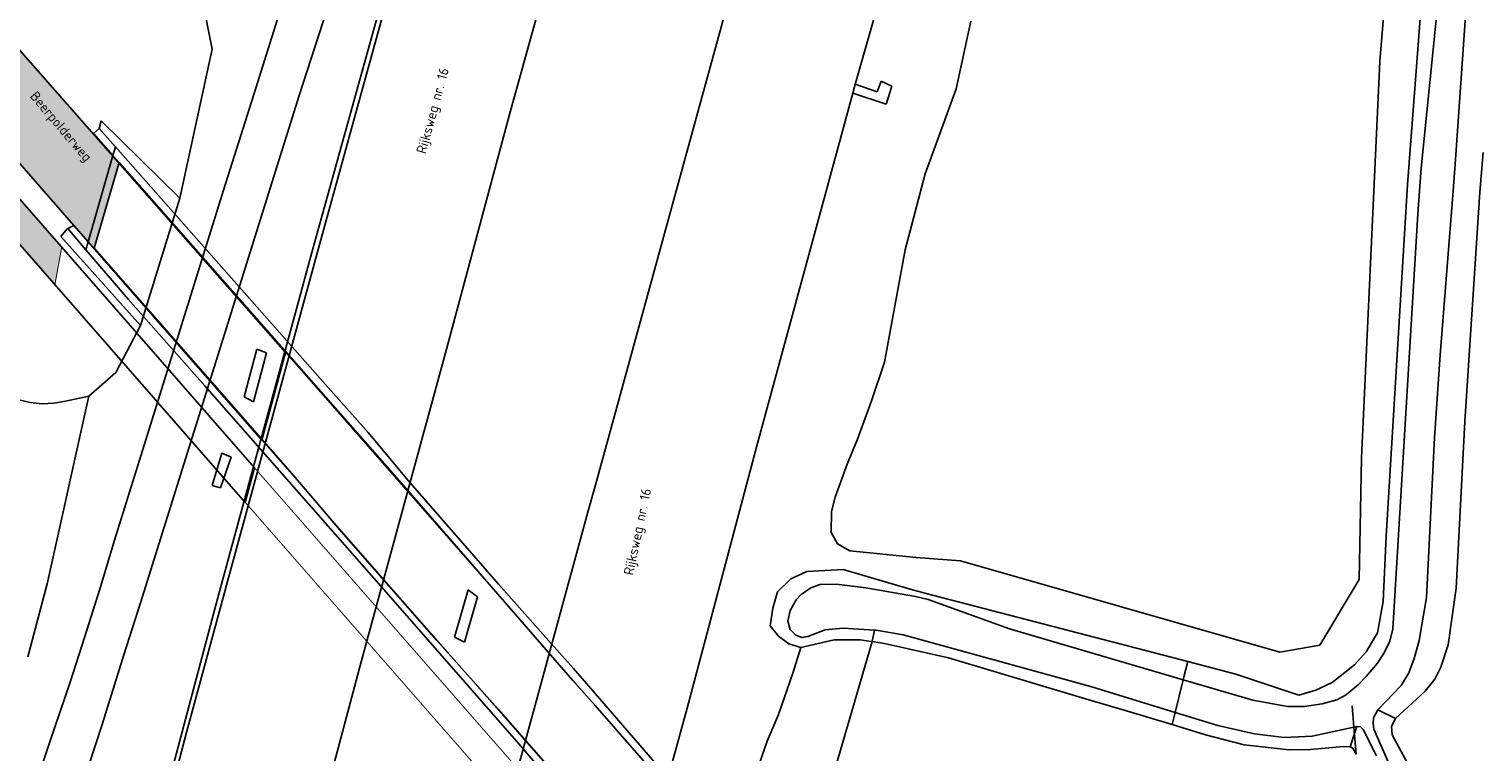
# Model space of a CAD drawing. Header units: metres. Extents: x 102000 to 105000, y 414600 to 420766.
# Tile 49 of 256: x 102943 to 103090, y 416674 to 416747. Entities that reach past the tile are written whole.
import ezdxf

# ---------------------------------------------------------------- set-up
doc = ezdxf.new("R2010")
doc.units = ezdxf.units.M
doc.layers.get('0').update_dxf_attribs({"color": 8})
doc.layers.add('00-Ontwerp DKIV', color=8, linetype='Continuous', lineweight=0)
doc.styles.add('MtXpl_NLCS-ISO', font='NLCS-ISO.ttf')

msp = doc.modelspace()

# ---------------------------------------------------------------- hatches: boundary and pattern name
at = {"layer": '00-Ontwerp DKIV', "transparency": 33554623}
h = msp.add_hatch(color=256, dxfattribs=at)
h.dxf.hatch_style = 1
edge = h.paths.add_edge_path()
edge.add_line((102915.4730269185, 416843.9896487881), (102939.7393068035, 416935.8894415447))
edge.add_line((102939.7393068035, 416935.8894415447), (102960.311714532, 417014.3081803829))
edge.add_line((102960.311714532, 417014.3081803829), (102960.4356023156, 417014.7804208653))
edge.add_line((102960.4356023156, 417014.7804208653), (102963.6107830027, 417026.3213667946))
edge.add_line((102963.6107830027, 417026.3213667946), (102965.3018439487, 417032.7872752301))
edge.add_line((102965.3018439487, 417032.7872752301), (102990.4259353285, 417129.3460566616))
edge.add_line((102990.4259353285, 417129.3460566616), (103015.7739670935, 417226.0801110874))
edge.add_line((103015.7739670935, 417226.0801110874), (103041.087618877, 417322.8231678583))
edge.add_line((103041.087618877, 417322.8231678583), (103066.4083603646, 417419.5643692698))
edge.add_line((103066.4083603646, 417419.5643692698), (103077.9071431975, 417463.5097224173))
edge.add_line((103077.9071431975, 417463.5097224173), (103078.2463102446, 417464.802275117))
edge.add_line((103078.2463102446, 417464.802275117), (103082.3797755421, 417480.5662495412))
edge.add_line((103082.3797755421, 417480.5662495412), (103083.4146462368, 417484.5581802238))
edge.add_line((103083.4146462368, 417484.5581802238), (103091.2516300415, 417514.5096378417))
edge.add_arc((103097.056216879, 417512.9908318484), 6.000000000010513, 165.2629712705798, 165.3369363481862, ccw=False)
edge.add_line((103091.2535955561, 417514.5171299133), (103097.6461045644, 417538.8838449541))
edge.add_arc((103103.4497881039, 417537.3615909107), 5.999999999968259, 165.2970099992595, 165.302898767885, ccw=False)
edge.add_line((103097.6462610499, 417538.8844414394), (103117.1194880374, 417613.0961865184))
edge.add_line((103117.1194880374, 417613.0961865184), (103142.3976419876, 417709.7817475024))
edge.add_line((103142.3976419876, 417709.7817475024), (103167.5978348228, 417806.5544770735))
edge.add_line((103167.5978348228, 417806.5544770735), (103193.0416634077, 417903.2624651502))
edge.add_line((103193.0416634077, 417903.2624651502), (103194.9182455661, 417910.4401889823))
edge.add_line((103194.9182455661, 417910.4401889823), (103199.374862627, 417927.4862673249))
edge.add_line((103199.374862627, 417927.4862673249), (103218.3362068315, 418000.0113585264))
edge.add_line((103218.3362068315, 418000.0113585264), (103243.6775236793, 418096.8075097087))
edge.add_line((103243.6775236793, 418096.8075097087), (103259.4032006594, 418157.1013358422))
edge.add_line((103259.4032006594, 418157.1013358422), (103260.9260059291, 418159.6523993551))
edge.add_arc((103281.6934232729, 418145.377258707), 25.20050125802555, 138.8322165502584, 145.4960836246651, ccw=False)
edge.add_line((103262.7228598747, 418161.9658990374), (103268.708549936, 418185.1640421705))
edge.add_line((103268.708549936, 418185.1640421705), (103268.7002752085, 418185.1662134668))
edge.add_arc((103273.4027320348, 418188.4667740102), 5.745154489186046, 160.7667093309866, 215.0642502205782, ccw=False)
edge.add_line((103267.9782426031, 418190.3593158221), (103270.3883605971, 418199.7068684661))
edge.add_line((103270.3883605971, 418199.7068684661), (103281.4526083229, 418242.6191401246))
edge.add_line((103281.4526083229, 418242.6191401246), (103281.3073586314, 418242.6565904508))
edge.add_line((103281.3073586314, 418242.6565904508), (103281.5570274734, 418243.6249217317))
edge.add_arc((103296.2272463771, 418239.8424387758), 15.14999999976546, 75.54208316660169, 165.5420831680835, ccw=False)
edge.add_line((103300.0097293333, 418254.5126576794), (103306.8948985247, 418252.7374261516))
edge.add_line((103306.8948985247, 418252.7374261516), (103309.2949044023, 418262.1358556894))
edge.add_line((103309.2949044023, 418262.1358556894), (103302.4315171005, 418263.905471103))
edge.add_arc((103306.214000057, 418278.5756900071), 15.15000000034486, 165.5420831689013, 255.54208316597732, ccw=False)
edge.add_line((103291.5437811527, 418282.3581729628), (103299.8293487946, 418314.4956322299))
edge.add_line((103299.8293487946, 418314.4956322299), (103303.6879277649, 418327.5717761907))
edge.add_line((103303.6879277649, 418327.5717761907), (103317.3076212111, 418369.3732829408))
edge.add_arc((103334.4221133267, 418363.7970692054), 17.99999999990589, 114.5157925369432, 161.9534455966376, ccw=False)
edge.add_arc((103314.5047993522, 418407.469722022), 30.00000000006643, 294.5157925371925, 341.6126726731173)
edge.add_arc((103360.0541979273, 418392.328642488), 17.99999999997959, 105.06183914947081, 161.6126726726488, ccw=False)
edge.add_line((103355.3766924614, 418409.7102690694), (103381.4229634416, 418416.7194850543))
edge.add_arc((103433.3952463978, 418223.5903008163), 200.0000000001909, 102.59566250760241, 105.06183914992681, ccw=False)
edge.add_line((103389.781374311, 418418.7769554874), (103391.4361496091, 418419.1467100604))
edge.add_line((103391.4361496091, 418419.1467100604), (103390.2500535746, 418423.5840753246))
edge.add_line((103390.2500535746, 418423.5840753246), (103390.1255458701, 418423.5539371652))
edge.add_line((103390.1255458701, 418423.5539371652), (103387.7023082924, 418422.9392229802))
edge.add_line((103387.7023082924, 418422.9392229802), (103385.2839705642, 418422.3054866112))
edge.add_line((103385.2839705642, 418422.3054866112), (103381.5510965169, 418421.3058653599))
edge.add_line((103381.5510965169, 418421.3058653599), (103380.4545117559, 418421.0107674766))
edge.add_line((103380.4545117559, 418421.0107674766), (103375.62628215, 418419.7114604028))
edge.add_line((103375.62628215, 418419.7114604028), (103370.798052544, 418418.4121533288))
edge.add_line((103370.798052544, 418418.4121533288), (103365.9698229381, 418417.112846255))
edge.add_line((103365.9698229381, 418417.112846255), (103361.1415933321, 418415.8135391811))
edge.add_line((103361.1415933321, 418415.8135391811), (103356.3133637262, 418414.5142321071))
edge.add_line((103356.3133637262, 418414.5142321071), (103354.8849404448, 418414.1298343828))
edge.add_line((103354.8849404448, 418414.1298343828), (103353.9019217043, 418413.8652978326))
edge.add_line((103353.9019217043, 418413.8652978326), (103351.2672686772, 418413.1562960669))
edge.add_arc((103356.6451006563, 418393.172253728), 20.69499999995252, 105.0618391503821, 124.6375654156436)
edge.add_arc((103314.5047993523, 418407.469722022), 30.50000000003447, 5.134617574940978, 24.81514848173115)
edge.add_arc((103343.8759005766, 418440.8964336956), 20.69499999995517, 265.323461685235, 284.9851210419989)
edge.add_line((103349.2269694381, 418420.9052084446), (103388.1791667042, 418431.3315773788))
edge.add_line((103388.1791667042, 418431.3315773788), (103387.998405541, 418432.0078323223))
edge.add_line((103387.998405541, 418432.0078323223), (103387.0106692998, 418435.7031034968))
edge.add_line((103387.0106692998, 418435.7031034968), (103375.1512072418, 418432.5284865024))
edge.add_line((103375.1512072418, 418432.5284865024), (103360.1861660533, 418428.5225481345))
edge.add_line((103360.1861660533, 418428.5225481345), (103350.9456060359, 418426.0489756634))
edge.add_arc((103346.2911262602, 418443.4367822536), 17.99999999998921, 228.5309681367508, 284.98595210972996, ccw=False)
edge.add_arc((103314.5047993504, 418407.4697220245), 29.99999999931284, 48.53096813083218, 49.3188477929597)
edge.add_line((103334.0602686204, 418430.2201862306), (103334.0602341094, 418430.2202158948))
edge.add_arc((103314.504799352, 418407.469722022), 30.00000000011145, 49.31893471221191, 74.12155009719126)
edge.add_arc((103327.6374778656, 418453.6382476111), 17.99999999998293, 202.3981603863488, 254.1215500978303, ccw=False)
edge.add_arc((103295.0518336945, 418492.5840102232), 48.49999999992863, 284.98595210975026, 289.1919478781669, ccw=False)
edge.add_line((103307.5930708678, 418445.7335313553), (103305.9327877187, 418445.2890960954))
edge.add_line((103305.9327877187, 418445.2890960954), (103308.0671914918, 418437.3205543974))
edge.add_line((103308.0671914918, 418437.3205543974), (103308.2063312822, 418436.8010925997))
edge.add_arc((103314.504799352, 418407.469722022), 29.9999999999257, 102.1193597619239, 107.8513278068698)
edge.add_line((103305.3083552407, 418436.0253767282), (103305.1693448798, 418436.5443553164))
edge.add_line((103305.1693448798, 418436.5443553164), (103303.042261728, 418444.4855663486))
edge.add_arc((103314.504799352, 418407.469722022), 38.74999999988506, 107.2059602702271, 114.5177932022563)
edge.add_arc((103280.4789958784, 418441.3259577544), 18.00000000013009, -44.85687678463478, 4.46011406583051, ccw=False)
edge.add_arc((103314.5047993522, 418407.4697220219), 29.99999999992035, 135.1431232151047, 164.1211196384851)
edge.add_arc((103268.3363724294, 418420.6027473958), 17.99999999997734, 294.80412878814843, 344.1211196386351, ccw=False)
edge.add_arc((103314.5047993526, 418407.4697220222), 38.75000000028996, 184.7464496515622, 192.7690494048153)
edge.add_line((103276.7131298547, 418398.9051311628), (103284.6539669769, 418401.0321141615))
edge.add_line((103284.6539669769, 418401.0321141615), (103285.1734287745, 418401.1712539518))
edge.add_arc((103314.5047993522, 418407.469722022), 29.99999999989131, 192.119359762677, 197.8513278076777)
edge.add_line((103285.9491446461, 418398.2732779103), (103285.4301660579, 418398.1342675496))
edge.add_line((103285.4301660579, 418398.1342675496), (103277.4889550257, 418396.0071843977))
edge.add_arc((103314.5047993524, 418407.4697220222), 38.75000000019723, 197.2059602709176, 204.5182832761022)
edge.add_arc((103280.6488546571, 418373.4436289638), 18.00000000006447, 45.14361328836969, 94.46060413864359, ccw=False)
edge.add_arc((103314.5047993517, 418407.469722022), 29.99999999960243, 225.1436132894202, 232.7333586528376)
edge.add_arc((103285.4395917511, 418369.2700661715), 18.0000000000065, -11.179293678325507, 52.73335865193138, ccw=False)
edge.add_line((103303.0980469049, 418365.7802292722), (103293.9949880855, 418321.3856626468))
edge.add_line((103293.9949880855, 418321.3856626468), (103292.7105368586, 418316.3223872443))
edge.add_line((103292.7105368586, 418316.3223872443), (103263.1258759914, 418201.579384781))
edge.add_line((103263.1258759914, 418201.579384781), (103252.1433331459, 418158.9840024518))
edge.add_line((103252.1433331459, 418158.9840024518), (103236.4203016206, 418098.700319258))
edge.add_line((103236.4203016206, 418098.700319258), (103218.9321245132, 418031.9007910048))
edge.add_line((103218.9321245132, 418031.9007910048), (103215.8259673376, 418020.0362134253))
edge.add_line((103215.8259673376, 418020.0362134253), (103211.0813130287, 418001.9130741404))
edge.add_line((103211.0813130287, 418001.9130741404), (103185.7870234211, 417905.1651559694))
edge.add_line((103185.7870234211, 417905.1651559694), (103185.3279327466, 417903.4202245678))
edge.add_line((103185.3279327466, 417903.4202245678), (103181.7657652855, 417889.8809866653))
edge.add_line((103181.7657652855, 417889.8809866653), (103160.3422663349, 417808.4536388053))
edge.add_line((103160.3422663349, 417808.4536388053), (103135.1396912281, 417711.6717609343))
edge.add_line((103135.1396912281, 417711.6717609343), (103109.8633830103, 417614.9932737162))
edge.add_line((103109.8633830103, 417614.9932737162), (103084.4676280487, 417518.2110061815))
edge.add_line((103084.4676280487, 417518.2110061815), (103061.2836892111, 417429.6064198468))
edge.add_line((103061.2836892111, 417429.6064198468), (103058.9746999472, 417420.7830839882))
edge.add_line((103058.9746999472, 417420.7830839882), (103033.8320287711, 417324.7222234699))
edge.add_line((103033.8320287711, 417324.7222234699), (103008.5182378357, 417227.978634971))
edge.add_line((103008.5182378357, 417227.978634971), (102983.1708812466, 417131.247159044))
edge.add_line((102983.1708812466, 417131.247159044), (102957.858978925, 417034.5149506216))
edge.add_line((102957.858978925, 417034.5149506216), (102932.4863091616, 416937.798383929))
edge.add_line((102932.4863091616, 416937.798383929), (102909.899229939, 416852.2562286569))
edge.add_line((102909.899229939, 416852.2562286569), (102908.2185107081, 416845.89098134))
edge.add_line((102908.2185107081, 416845.89098134), (102907.1957803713, 416842.0163484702))
edge.add_arc((103006.7857043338, 416815.732379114), 102.9999999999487, 165.2155017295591, 197.4258415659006)
edge.add_arc((102894.201272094, 416780.3947841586), 15.00000000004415, -55.01635506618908, 17.42584156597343, ccw=False)
edge.add_line((102902.8014108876, 416768.1050480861), (102899.7549362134, 416766.3818292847))
edge.add_line((102899.7549362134, 416766.3818292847), (102891.7131759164, 416762.235690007))
edge.add_arc((102900.8782716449, 416744.4592724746), 19.99999999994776, 117.274549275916, 166.4729779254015)
edge.add_line((102881.4330773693, 416749.1373510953), (102880.9096269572, 416746.9642504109))
edge.add_line((102880.9096269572, 416746.9642504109), (102875.523291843, 416723.6898541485))
edge.add_line((102875.523291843, 416723.6898541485), (102882.440089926, 416722.0949359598))
edge.add_arc((100763.6003904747, 417222.2756049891), 2177.076565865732, 346.7177185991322, 347.3129618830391)
edge.add_arc((102907.0377254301, 416739.7595010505), 20.00000000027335, 117.2712452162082, 167.3656618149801, ccw=False)
edge.add_line((102897.8736548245, 416757.5364470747), (102903.1645506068, 416760.2639201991))
edge.add_line((102903.1645506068, 416760.2639201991), (102906.4042517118, 416761.6404306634))
edge.add_arc((102910.6817078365, 416747.2632484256), 14.99999999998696, 35.467908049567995, 106.56863645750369, ccw=False)
edge.add_arc((103006.7857043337, 416815.7323791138), 102.9999999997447, 215.4679080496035, 221.1805622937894)
edge.add_line((102929.2639566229, 416747.9136602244), (102949.4128328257, 416724.8825966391))
edge.add_line((102949.4128328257, 416724.8825966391), (102951.9387284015, 416733.5423231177))
edge.add_line((102951.9387284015, 416733.5423231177), (102937.8410306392, 416749.5300893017))
edge.add_arc((103015.0597670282, 416817.693618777), 103.0000000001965, 165.2085629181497, 221.435907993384, ccw=False)
edge = h.paths.add_edge_path(flags=16)
edge.add_arc((103314.5047993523, 418407.469722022), 24.5, 0, 180)
edge.add_arc((103314.5047993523, 418407.469722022), 24.5, 180, 360)
edge = h.paths.add_edge_path(flags=16)
edge.add_arc((103314.5047993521, 418407.4697220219), 29.99999999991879, 263.8986836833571, 269.7468481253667)
edge.add_line((103314.3722497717, 418377.4700148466), (103314.230523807, 418376.9264231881))
edge.add_line((103314.230523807, 418376.9264231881), (103311.8343337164, 418367.7358070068))
edge.add_line((103311.8343337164, 418367.7358070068), (103309.2774526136, 418357.928858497))
edge.add_arc((103307.8259741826, 418358.3072899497), 1.500000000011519, 165.387075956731, 345.3870759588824, ccw=False)
edge.add_line((103306.3744957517, 418358.6857214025), (103308.9313768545, 418368.4926699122))
edge.add_line((103308.9313768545, 418368.4926699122), (103311.180529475, 418377.1193220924))
edge.add_line((103311.180529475, 418377.1193220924), (103311.3161918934, 418377.6396569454))
h = msp.add_hatch(color=256, dxfattribs=at)
h.dxf.hatch_style = 1
edge = h.paths.add_edge_path()
edge.add_line((102945.4608586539, 416721.2173834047), (102926.4841986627, 416742.916433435))
edge.add_line((102926.4841986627, 416742.916433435), (102923.6682958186, 416746.1363054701))
edge.add_arc((102913.5061878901, 416737.2491483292), 13.49999998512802, 41.17095377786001, 62.47193479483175)
edge.add_line((102919.7456589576, 416749.2207397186), (102907.9552091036, 416755.3874475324))
edge.add_arc((102913.7339030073, 416765.2299392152), 11.4134984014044, 212.3881365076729, 239.5820817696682, ccw=False)
edge.add_arc((102914.2449494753, 416765.5351162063), 12.00852526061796, 205.4015842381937, 212.3116067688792, ccw=False)
edge.add_line((102903.397367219, 416760.3839378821), (102903.7107379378, 416760.545481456))
edge.add_arc((102910.6648291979, 416747.2548601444), 15.00000000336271, 107.4717634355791, 117.6200474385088, ccw=False)
edge.add_line((102906.1612929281, 416761.5628355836), (102906.6292180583, 416760.7232323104))
edge.add_arc((102913.7339030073, 416765.2299392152), 8.413498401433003, 212.3881365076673, 239.5820817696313)
edge.add_line((102909.4741195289, 416757.9745136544), (102921.1322080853, 416751.8810933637))
edge.add_arc((102913.5061878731, 416737.2491483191), 16.50000000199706, 41.17095374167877, 62.471934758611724, ccw=False)
edge.add_line((102925.9265420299, 416748.1112292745), (102946.1495027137, 416724.9870843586))
edge.add_line((102946.1495027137, 416724.9870843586), (102945.4608586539, 416721.2173834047))

# ---------------------------------------------------------------- linework, layer by layer
for p, q in [((102983.412, 416781.254), (102970.111, 416740.334)), ((103020.805, 416776.727), (103010.311, 416738.396)), ((103026.362, 416741.788), (103036.328, 416776.686)), ((103079.235, 416743.751), (103081.658, 416773.927)), ((103089.621, 416773.634), (103086.874, 416733.853)), ((103000, 416769.3507285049), (102991.349, 416738.41)), ((102972.044, 416724.779), (102982.202, 416761.707)), ((103082.008, 416731.33), (103084.418, 416762.478)), ((103083.4, 416732.975), (103086.372, 416762.481)), ((102981.458, 416760.654), (102971.518, 416724.827)), ((102965.55, 416740.428), (102970.911, 416757.487)), ((102968.7422952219, 416714.3772262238), (102934.4438064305, 416753.3832111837)), ((102960.309, 416750.246), (102961.326, 416744.99)), ((102928.7726853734, 416748.4752191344), (102947.388997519, 416727.193997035)), ((102925.9265420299, 416748.1112292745), (102965.6176416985, 416702.7260477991)), ((103037.934, 416747.809), (103036.451, 416740.978)), ((102961.326, 416744.99), (102958.092, 416729.959)), ((102964.6823166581, 416699.2384166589), (102926.4841986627, 416742.916433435)), ((103077.372, 416703.718), (103079.235, 416743.751)), ((103026.274, 416741.467), (103026.022, 416740.549)), ((103026.274, 416741.467), (103026.362, 416741.788)), ((103028.468, 416740.673), (103026.274, 416741.467)), ((103028.887, 416741.768), (103028.468, 416740.673)), ((103029.964, 416741.277), (103028.887, 416741.768)), ((103029.386, 416739.449), (103029.964, 416741.277)), ((102970.111, 416740.334), (102959.688, 416706.963)), ((102962.498, 416730.746), (102965.55, 416740.428)), ((103016.331, 416704.938), (103025.923, 416740.188)), ((103025.923, 416740.188), (103026.022, 416740.549)), ((103026.022, 416740.549), (103029.386, 416739.449)), ((103036.451, 416740.978), (103034.753, 416736.269)), ((102991.349, 416738.41), (102985.086, 416715.077)), ((103010.311, 416738.396), (103000, 416700.8641486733)), ((102949.367, 416736.475), (102949.943, 416736.978)), ((102950.147, 416737.751), (102949.943, 416736.978)), ((102949.943, 416736.978), (102951.575, 416735.135)), ((102950.147, 416737.751), (102958.092, 416729.959)), ((102951.324, 416734.258), (102949.367, 416736.475)), ((103034.753, 416736.269), (103033.311, 416732.406)), ((102951.324, 416734.258), (102948.832, 416725.554)), ((102951.324, 416734.258), (102948.832, 416725.554)), ((102951.575, 416735.135), (102951.324, 416734.258)), ((102951.575, 416735.135), (102951.324, 416734.258)), ((102951.943, 416733.557), (102951.324, 416734.258)), ((102951.324, 416734.258), (102951.943, 416733.557)), ((102971.98, 416712.047), (102951.575, 416735.135)), ((103086.874, 416733.853), (103086.625, 416730.699)), ((103089.321, 416730.552), (103089.658, 416734.556)), ((102949.419, 416724.888), (102951.943, 416733.557)), ((102951.943, 416733.557), (102949.419, 416724.888)), ((102980.21, 416701.455), (102951.943, 416733.557)), ((102951.943, 416733.557), (102980.21, 416701.455)), ((103033.311, 416732.406), (103031.32, 416724.735)), ((103083.069, 416728.374), (103083.4, 416732.975)), ((103079.861, 416695.837), (103082.008, 416731.33)), ((102958.092, 416729.959), (102954.118, 416717.111)), ((102954.163, 416704.048), (102962.498, 416730.746)), ((103086.625, 416730.699), (103085.317, 416714.128)), ((103087.815, 416707.41), (103089.321, 416730.552)), ((103082.932, 416726.111), (103083.069, 416728.374)), ((102946.703, 416726.84), (102946.045, 416726.069)), ((102946.775, 416726.877), (102946.703, 416726.84)), ((102947.389, 416727.194), (102946.775, 416726.877)), ((102948.599, 416724.742), (102946.775, 416726.877)), ((102947.388997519, 416727.193997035), (102966.3681676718, 416705.5246019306)), ((102948.832, 416725.554), (102947.389, 416727.194)), ((102954.118, 416717.111), (102946.045, 416726.069)), ((102948.832, 416725.554), (102948.599, 416724.742)), ((102948.832, 416725.554), (102948.599, 416724.742)), ((102948.832, 416725.554), (102949.419, 416724.888)), ((102949.419, 416724.888), (102948.832, 416725.554)), ((103080.538, 416686.482), (103082.932, 416726.111)), ((102948.599, 416724.742), (102952.862, 416719.753)), ((102949.419, 416724.888), (102962.315, 416710.238)), ((102962.315, 416710.238), (102949.419, 416724.888)), ((102971.518, 416724.827), (102961.883, 416689.508)), ((102963.205, 416692.356), (102972.044, 416724.779)), ((103031.32, 416724.735), (103029.212, 416713.38)), ((102952.862, 416719.753), (102960.6, 416711.006)), ((102954.118, 416717.111), (102951.6, 416712.337)), ((102985.086, 416715.077), (102976.276, 416682.779)), ((102965.86, 416714.708), (102964.583, 416709.887)), ((102965.506, 416709.399), (102966.812, 416714.35)), ((102966.812, 416714.35), (102965.86, 416714.708)), ((102966.3681676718, 416705.5246019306), (102968.7422952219, 416714.3772262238)), ((103029.212, 416713.38), (103027.924, 416709.494)), ((103085.317, 416714.128), (103084.75, 416705.75)), ((102951.6, 416712.337), (102948.897, 416709.964)), ((102977.092, 416706.297), (102971.98, 416712.047)), ((102960.6, 416711.006), (102969.106, 416701.297)), ((102941.815, 416709.592), (102942.979, 416709.316)), ((102942.979, 416709.316), (102944.17, 416709.197)), ((102944.17, 416709.197), (102945.367, 416709.238)), ((102948.897, 416709.964), (102944.684, 416691.018)), ((102945.367, 416709.238), (102946.547, 416709.438)), ((102946.547, 416709.438), (102948.897, 416709.964)), ((102962.315, 416710.238), (102969.346, 416702.17)), ((102969.346, 416702.17), (102962.315, 416710.238)), ((102964.583, 416709.887), (102965.506, 416709.399)), ((103027.924, 416709.494), (103026.482, 416705.631)), ((103086.948, 416690.586), (103087.815, 416707.41)), ((102959.688, 416706.963), (102954.088, 416689.094)), ((102981.324, 416701.22), (102977.092, 416706.297)), ((103009.29, 416678.455), (103016.331, 416704.938)), ((103026.482, 416705.631), (103025.463, 416703.097)), ((103084.75, 416705.75), (103083.93, 416689.623)), ((102951.478, 416695.403), (102954.163, 416704.048)), ((102962.324, 416704.22), (102961.348, 416700.927)), ((102962.195, 416700.692), (102963.243, 416703.815)), ((102963.243, 416703.815), (102962.324, 416704.22)), ((103025.463, 416703.097), (103024.23, 416699.772)), ((103077.155, 416691.461), (103077.372, 416703.718)), ((102965.6176416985, 416702.7260477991), (102964.6823166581, 416699.2384166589)), ((102969.346, 416702.17), (102974.618, 416696.001)), ((102974.618, 416696.001), (102969.346, 416702.17)), ((102961.348, 416700.927), (102962.195, 416700.692)), ((102969.106, 416701.297), (102978.406, 416690.734)), ((102997.726, 416681.298), (102980.21, 416701.455)), ((102980.21, 416701.455), (102997.726, 416681.298)), ((102986.163, 416695.653), (102981.324, 416701.22)), ((103000, 416700.8641486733), (102999.381, 416698.611)), ((102999.381, 416698.611), (102990.71, 416666.882)), ((103024.23, 416699.772), (103023.88, 416698.306)), ((103023.88, 416698.306), (103023.843, 416696.192)), ((102974.618, 416696.001), (102984.034, 416685.29)), ((102984.034, 416685.29), (102974.618, 416696.001)), ((102990.255, 416690.98), (102986.163, 416695.653)), ((103023.843, 416696.192), (103024.492, 416695.049)), ((103079.555, 416689.231), (103079.861, 416695.837)), ((102949.998, 416690.46), (102951.478, 416695.403)), ((103024.492, 416695.049), (103025.715, 416694.356)), ((103025.715, 416694.356), (103032.412, 416693.653)), ((103032.412, 416693.653), (103036.886, 416693.321)), ((103036.886, 416693.321), (103069.122, 416684.121)), ((102958.788, 416676.145), (102963.205, 416692.356)), ((103019.779, 416691.509), (103018.429, 416690.215)), ((103021.383, 416692.261), (103019.779, 416691.509)), ((103025.045, 416692.448), (103021.383, 416692.261)), ((103032.034, 416690.402), (103025.045, 416692.448)), ((103073.177, 416684.833), (103077.155, 416691.461)), ((102944.684, 416691.018), (102942.733, 416683.655)), ((102948.228, 416684.841), (102949.998, 416690.46)), ((102978.406, 416690.734), (102992.089, 416675.074)), ((102987.184, 416690.389), (102985.818, 416685.631)), ((102988.139, 416689.699), (102987.184, 416690.389)), ((102995.563, 416684.983), (102990.255, 416690.98)), ((103018.429, 416690.215), (103017.963, 416688.545)), ((103020.318, 416689.385), (103020.82, 416689.94)), ((103020.82, 416689.94), (103021.781, 416690.623)), ((103021.781, 416690.623), (103022.687, 416690.948)), ((103022.687, 416690.948), (103024.38, 416690.99)), ((103024.38, 416690.99), (103027.335, 416690.616)), ((103027.335, 416690.616), (103032.357, 416689.721)), ((103034.077, 416689.87), (103032.034, 416690.402)), ((103059.859, 416683.156), (103034.077, 416689.87)), ((103086.131, 416684.851), (103086.948, 416690.586)), ((102954.088, 416689.094), (102952.426, 416683.847)), ((102961.883, 416689.508), (102953.428, 416657.74)), ((102986.807, 416685.127), (102988.139, 416689.699)), ((103017.963, 416688.545), (103017.685, 416686.774)), ((103019.449, 416687.233), (103019.686, 416688.315)), ((103019.686, 416688.315), (103020.318, 416689.385)), ((103032.357, 416689.721), (103033.619, 416689.426)), ((103033.619, 416689.426), (103041.842, 416686.478)), ((103079.01, 416686.061), (103079.555, 416689.231)), ((103083.93, 416689.623), (103083.213, 416685.296)), ((103019.692, 416686.394), (103019.449, 416687.233)), ((102985.818, 416685.631), (102986.807, 416685.127)), ((103017.685, 416686.774), (103018.522, 416685.737)), ((103018.522, 416685.737), (103019.571, 416684.965)), ((103020.271, 416685.843), (103019.692, 416686.394)), ((103020.872, 416685.605), (103020.271, 416685.843)), ((103021.496, 416685.68), (103020.872, 416685.605)), ((103023.246, 416686.382), (103021.496, 416685.68)), ((103025.059, 416686.545), (103023.246, 416686.382)), ((103028.206, 416686.341), (103025.059, 416686.545)), ((103027.964, 416685.171), (103028.206, 416686.341)), ((103028.385, 416686.329), (103028.206, 416686.341)), ((103031.113, 416685.87), (103028.385, 416686.329)), ((103050.152, 416680.615), (103031.113, 416685.87)), ((103041.842, 416686.478), (103051.144, 416683.747)), ((103077.837, 416684.139), (103079.01, 416686.061)), ((103080.243, 416685.223), (103080.538, 416686.482)), ((102946.965, 416680.977), (102948.228, 416684.841)), ((102984.034, 416685.29), (102990.232, 416678.358)), ((102990.232, 416678.358), (102984.034, 416685.29)), ((102997.814, 416682.459), (102995.563, 416684.983)), ((103019.571, 416684.965), (103020.767, 416684.591)), ((103019.96, 416681.992), (103020.767, 416684.591)), ((103020.767, 416684.591), (103024.134, 416685.339)), ((103022.504, 416666.455), (103027.964, 416685.171)), ((103024.134, 416685.339), (103026.775, 416685.348)), ((103026.775, 416685.348), (103027.864, 416685.186)), ((103027.864, 416685.186), (103027.964, 416685.171)), ((103027.964, 416685.171), (103029.214, 416684.985)), ((103029.214, 416684.985), (103035.681, 416683.55)), ((103069.122, 416684.121), (103073.177, 416684.833)), ((103076.676, 416682.832), (103077.837, 416684.139)), ((103078.99, 416682.997), (103079.719, 416684.116)), ((103079.719, 416684.116), (103080.243, 416685.223)), ((103083.213, 416685.296), (103082.711, 416683.459)), ((103085.382, 416682.608), (103086.131, 416684.851)), ((102952.426, 416683.847), (102950.245, 416676.801)), ((102976.276, 416682.779), (102964.648, 416638.761)), ((103000, 416679.9365695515), (102997.814, 416682.459)), ((103035.681, 416683.55), (103049.53, 416679.41)), ((103051.144, 416683.747), (103059.381, 416681.329)), ((103059.449, 416681.608), (103059.859, 416683.156)), ((103059.859, 416683.156), (103064.703, 416681.895)), ((103074.423, 416681.052), (103076.676, 416682.832)), ((103077.867, 416681.648), (103078.99, 416682.997)), ((103082.711, 416683.459), (103082.17, 416682.04)), ((103084.797, 416681.389), (103085.382, 416682.608)), ((102944.992, 416675.156), (102946.965, 416680.977)), ((103000, 416678.7126343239), (102997.726, 416681.298)), ((102997.726, 416681.298), (103000, 416678.7126343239)), ((103018.509, 416677.82), (103019.96, 416681.992)), ((103058.575, 416678.031), (103059.381, 416681.329)), ((103059.381, 416681.329), (103059.449, 416681.608)), ((103059.381, 416681.329), (103059.449, 416681.608)), ((103059.381, 416681.329), (103066.409, 416679.266)), ((103064.703, 416681.895), (103071.052, 416679.76)), ((103072.783, 416680.257), (103074.423, 416681.052)), ((103077.029, 416680.805), (103077.867, 416681.648)), ((103082.17, 416682.04), (103081.399, 416680.737)), ((103083.817, 416680.156), (103084.797, 416681.389)), ((103012.882, 416665.072), (103000, 416679.9365695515)), ((103053.753, 416679.51), (103050.152, 416680.615)), ((103058.575, 416678.031), (103053.753, 416679.51)), ((103071.052, 416679.76), (103072.783, 416680.257)), ((103074.897, 416679.308), (103075.82, 416679.804)), ((103075.82, 416679.804), (103076.306, 416680.206)), ((103076.306, 416680.206), (103077.029, 416680.805)), ((103081.399, 416680.737), (103079.014, 416678.298)), ((103080.81, 416677.417), (103083.817, 416680.156)), ((102990.232, 416678.358), (102997.316, 416670.249)), ((102997.316, 416670.249), (102990.232, 416678.358)), ((103011.186, 416665.995), (103000, 416678.7126343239)), ((103000, 416678.7126343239), (103011.186, 416665.995)), ((103001.58, 416650.487), (103009.29, 416678.455)), ((103049.53, 416679.41), (103053.406, 416678.251)), ((103053.406, 416678.251), (103058.273, 416676.796)), ((103058.273, 416676.796), (103058.575, 416678.031)), ((103062.874, 416676.713), (103058.575, 416678.031)), ((103066.409, 416679.266), (103069.917, 416678.63)), ((103069.917, 416678.63), (103071.634, 416678.624)), ((103071.634, 416678.624), (103073.398, 416678.883)), ((103073.398, 416678.883), (103074.897, 416679.308)), ((103076.62, 416676.535), (103076.436, 416678.681)), ((103078.586, 416677.482), (103079.014, 416678.298)), ((103080.81, 416677.417), (103079.014, 416678.298)), ((102950.245, 416676.801), (102947.867, 416669.607)), ((103017.369, 416675.114), (103018.509, 416677.82)), ((103058.273, 416676.796), (103061.619, 416675.767)), ((103066.563, 416675.849), (103062.874, 416676.713)), ((103076.911, 416676.597), (103076.62, 416676.535)), ((103076.911, 416676.597), (103076.676, 416675.882)), ((103077.271, 416676.558), (103076.911, 416676.597)), ((103077.56, 416676.304), (103077.271, 416676.558)), ((103078.556, 416676.907), (103078.586, 416677.482)), ((103078.63, 416676.324), (103078.556, 416676.907)), ((103080.397, 416676.647), (103080.81, 416677.417)), ((103080.48, 416675.768), (103080.397, 416676.647)), ((102943.347, 416670.336), (102944.992, 416675.156)), ((102949.843, 416641.875), (102958.788, 416676.145)), ((103006.661, 416644.057), (103017.369, 416675.114)), ((103061.619, 416675.767), (103065.525, 416674.761)), ((103069.585, 416675.486), (103066.563, 416675.849)), ((103072.401, 416675.639), (103069.585, 416675.486)), ((103076.62, 416676.535), (103072.401, 416675.639)), ((103076.676, 416675.882), (103076.238, 416674.55)), ((103076.853, 416673.813), (103076.62, 416676.535)), ((103078.887, 416673.632), (103077.56, 416676.304)), ((103083.093, 416666.223), (103078.63, 416676.324)), ((103082.244, 416672.47), (103080.48, 416675.768)), ((102992.089, 416675.074), (103000, 416666.0000541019)), ((103065.525, 416674.761), (103070.077, 416674.261)), ((103070.077, 416674.261), (103072.233, 416674.277)), ((103072.233, 416674.277), (103075.559, 416674.587)), ((103075.559, 416674.587), (103076.238, 416674.55)), ((103076.238, 416674.55), (103076.519, 416674.403)), ((103076.519, 416674.403), (103076.853, 416673.813))]:
    msp.add_line(p, q)
at = {"layer": '00-Ontwerp DKIV', "transparency": 33554623, "const_width": 0.1}
msp.add_lwpolyline([(102945.4608586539, 416721.2173834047), (102926.4841986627, 416742.916433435), (102923.6682958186, 416746.1363054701, 0.09321161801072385), (102919.7456589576, 416749.2207397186), (102907.9552091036, 416755.3874475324, -0.1192159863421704), (102904.095901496, 416759.1162764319, -0.0301598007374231), (102903.397367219, 416760.3839378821), (102903.7107379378, 416760.545481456, -0.04430920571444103), (102906.1612929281, 416761.5628355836), (102906.6292180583, 416760.7232323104, 0.1192159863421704), (102909.4741195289, 416757.9745136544), (102921.1322080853, 416751.8810933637, -0.09321161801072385), (102925.9265420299, 416748.1112292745), (102946.1495027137, 416724.9870843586)], format="xyb", close=True, dxfattribs=at)
at = {"layer": '00-Ontwerp DKIV', "transparency": 33554687, "const_width": 0.1}
msp.add_lwpolyline([(102929.2639566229, 416747.9136602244), (102949.4128328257, 416724.8825966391), (102951.9387284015, 416733.5423231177), (102937.8410306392, 416749.5300893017, -0.2503819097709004)], format="xyb", dxfattribs=at)
at = {"layer": '00-Ontwerp DKIV', "transparency": 33554687, "const_width": 0.1, "flags": 128}
for points in [[(102951.9387284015, 416733.5423231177), (103024.7329958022, 416650.5312139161), (103022.2737572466, 416641.6689235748), (102949.4128328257, 416724.8825966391)], [(102945.4608586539, 416721.2173834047), (102946.1495027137, 416724.9870843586), (103023.5192614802, 416636.5178665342), (103022.830697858, 416632.7480736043)]]:
    msp.add_lwpolyline(points, close=True, dxfattribs=at)

# ---------------------------------------------------------------- texts
at = {"style": 'MtXpl_NLCS-ISO'}
for s, rotation, p in [('Rijksweg nr. 16', 74.5740296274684, (102982.8935992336, 416734.3663250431)), ('Beerpolderweg', 310.253185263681, (102942.8883977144, 416740.210116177)), ('Rijksweg nr. 16', 78.0493527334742, (103003.8439670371, 416691.8164322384))]:
    msp.add_text(s, height=1, rotation=rotation, dxfattribs=at).set_placement(p)

doc.saveas('drawing.dxf')
